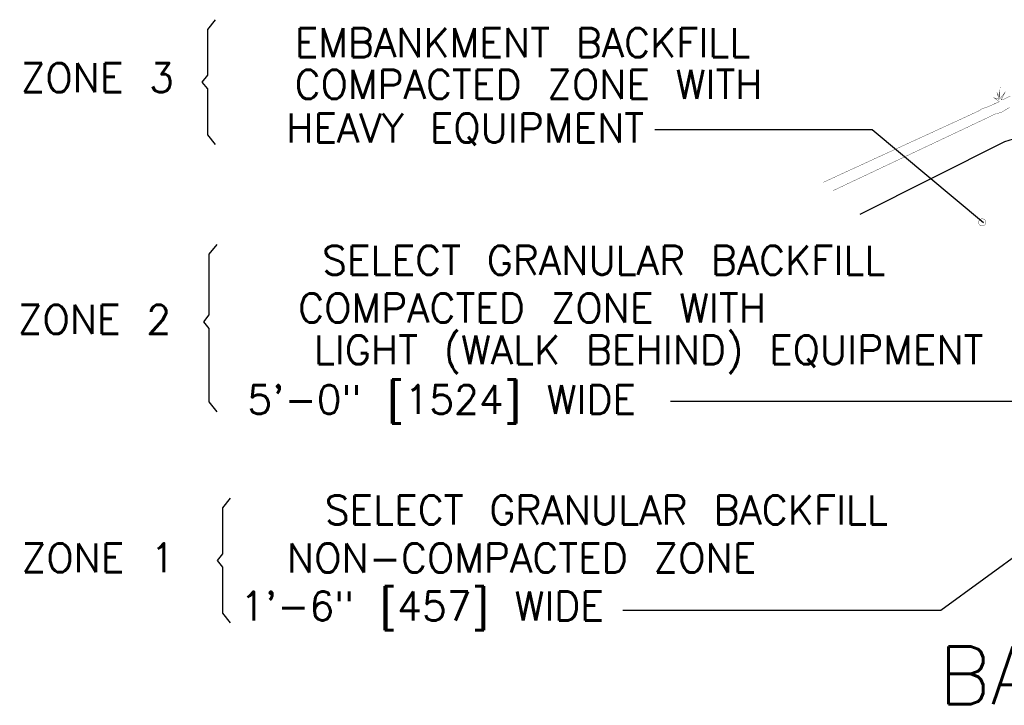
# Model space of a CAD drawing. Extents: x 18 to 372, y 0 to 250.
# Tile 4 of 11: x 246 to 288, y 36 to 65. Entities that reach past the tile are written whole.
import ezdxf
from ezdxf.enums import TextEntityAlignment as Align

# ---------------------------------------------------------------- set-up
doc = ezdxf.new("R2010")
doc.units = 0
doc.header["$MEASUREMENT"] = 0
for name, color, linetype in [('ARC', 7, 'CONTINUOUS'), ('ARC-FTNG', 7, 'CONTINUOUS'), ('HATCH', 7, 'CONTINUOUS'), ('TEXT', 7, 'CONTINUOUS')]:
    doc.layers.add(name, color=color, linetype=linetype)
doc.styles.add('TXT_SHX', font='txt.shx')

msp = doc.modelspace()

# ---------------------------------------------------------------- linework, layer by layer
at = {"layer": 'ARC', "color": 7, "linetype": 'CONTINUOUS'}
msp.add_lwpolyline([(282.065, 56.917), (288.318, 60.067), (288.693, 60.174), (289.071, 60.405), (289.268, 60.474), (289.79, 60.716), (290.139, 60.955), (290.41, 61.08), (290.683, 61.249), (290.894, 61.333), (291.29, 61.521), (291.629, 61.736), (291.85, 61.839), (292.15, 61.973), (292.599, 62.235), (292.857, 62.366), (292.964, 62.435), (293.212, 62.506), (293.552, 62.703), (293.82, 62.839), (294.028, 62.952), (294.275, 63.06), (294.378, 63.113)], dxfattribs=at)
at = {"layer": 'ARC-FTNG', "color": 7, "linetype": 'CONTINUOUS', "const_width": 0.0138}
for points in [[(280.47, 58.297), (287.168, 61.371), (287.35, 61.484), (287.535, 61.541), (287.752, 61.631), (287.937, 61.721), (288.079, 61.778), (287.849, 61.951), (288.064, 61.886), (287.987, 62.158), (288.072, 62.008), (288.109, 62.298), (288.101, 61.898), (288.326, 62.185), (288.166, 61.858), (288.256, 61.878), (288.561, 62.033)], [(280.888, 57.936), (287.535, 61.072), (287.862, 61.237), (288.186, 61.329), (288.533, 61.541)]]:
    msp.add_lwpolyline(points, dxfattribs=at)
at = {"layer": 'HATCH', "color": 7, "linetype": 'CONTINUOUS'}
msp.add_line((287.396, 56.547), (282.591, 60.561), dxfattribs=at)
at = {"layer": 'HATCH', "color": 7, "linetype": 'CONTINUOUS', "const_width": 0.0138}
msp.add_lwpolyline([(287.194, 56.621, 1), (287.487, 56.514, 1)], format="xyb", close=True, dxfattribs=at)
at = {"layer": 'TEXT', "color": 7, "linetype": 'CONTINUOUS'}
for p, q in [((282.591, 60.561), (273.195, 60.561)), ((293.066, 48.83), (273.873, 48.83)), ((296.3, 47.673), (285.559, 39.789)), ((285.559, 39.789), (271.803, 39.789))]:
    msp.add_line(p, q, dxfattribs=at)
for points in [[(254.185, 65.325), (253.848, 64.903), (253.848, 62.921), (253.613, 62.628), (253.848, 62.335), (253.848, 60.352), (254.185, 59.931)], [(254.25, 55.61), (253.913, 55.189), (253.913, 52.565), (253.678, 52.272), (253.913, 51.979), (253.913, 48.809), (254.25, 48.387)], [(254.836, 44.655), (254.499, 44.234), (254.499, 42.251), (254.264, 41.958), (254.499, 41.666), (254.499, 39.683), (254.836, 39.261)]]:
    msp.add_lwpolyline(points, dxfattribs=at)

# ---------------------------------------------------------------- texts
at = {"layer": 'TEXT', "color": 7, "linetype": 'CONTINUOUS', "style": 'TXT_SHX'}
for s, p in [('EMBANKMENT BACKFILL', (277.324, 63.702)), ('COMPACTED ZONE WITH', (277.845, 61.903)), ('HEAVY EQUIPMENT', (272.727, 60.019)), ('SELECT GRANULAR BACKFILL', (283.163, 54.307)), ('COMPACTED ZONE WITH', (277.995, 52.243)), ('LIGHT (WALK BEHIND) EQUIPMENT', (287.397, 50.434)), ('5\'-0" [1524] WIDE', (272.373, 48.287)), ('SELECT GRANULAR BACKFILL', (283.273, 43.519)), ('NON-COMPACTED ZONE', (277.577, 41.442)), ('1\'-6" [457] WIDE', (270.986, 39.363))]:
    msp.add_text(s, height=1.2499, dxfattribs=at).set_placement(p, align=Align.RIGHT)
for s, height, p in [('ZONE 3', 1.2499, (245.773, 62.197)), ('ZONE 2', 1.2499, (245.647, 51.748)), ('ZONE 1', 1.2499, (245.815, 41.446)), ('%%uBACKFILL AND COMPACTION', 2.4998, (285.455, 35.744))]:
    msp.add_text(s, height=height, dxfattribs=at).set_placement(p)

doc.saveas('drawing.dxf')
